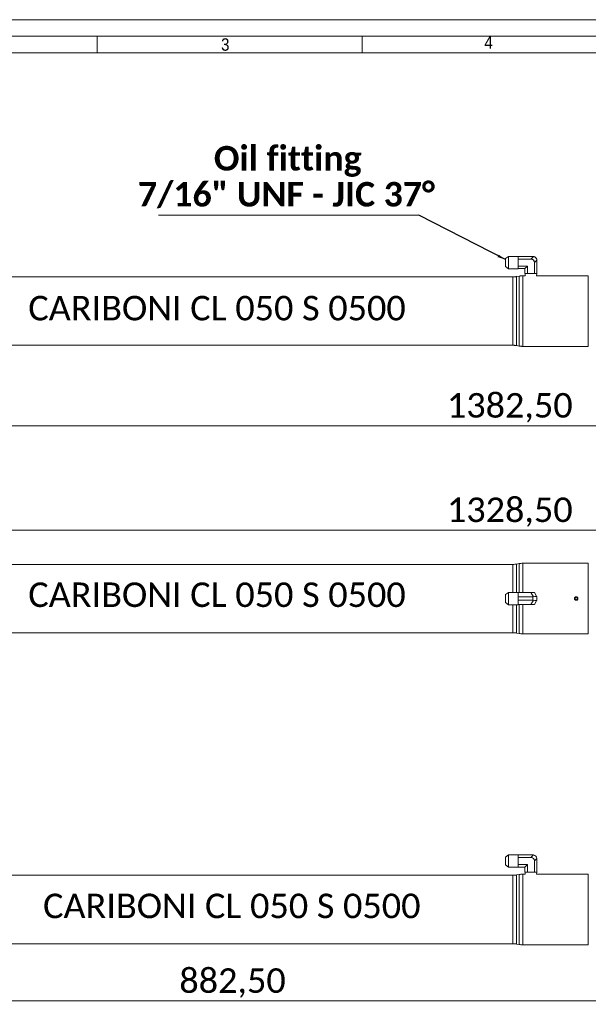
# Model space of a CAD drawing. Header units: millimetres. Extents: x 30 to 2493, y 30 to 1752.
# Tile 5 of 7: x 470 to 985, y 859 to 1752. Entities that reach past the tile are written whole.
import ezdxf

# ---------------------------------------------------------------- set-up
doc = ezdxf.new("R2010")
doc.units = ezdxf.units.MM
doc.header["$LTSCALE"] = 3
doc.linetypes.add('SLD-Combinazione-di-due-tratteggi', pattern=[12.7, 6.35, -1.27, 1.27, -1.27, 1.27, -1.27])
doc.linetypes.add('SLD-Solido', pattern=[0])
doc.styles.add('SLDTEXTSTYLE0', font='GOTHIC.TTF', dxfattribs={"width": 0.913})
doc.styles.add('SLDTEXTSTYLE3', font='CALIBRI.TTF')
doc.styles.add('SLDTEXTSTYLE4', font='CALIBRIB.TTF')
doc.styles.add('SLDTEXTSTYLE5', font='CALIBRIZ.TTF')
doc.styles.get("Standard").update_dxf_attribs({"font": 'CALIBRIB.TTF'})
doc.dimstyles.new('SLDDIMSTYLE0', dxfattribs={"dimtxt": 22.225, "dimasz": 7.5, "dimexe": 0, "dimexo": 0.0625, "dimgap": 5.55625, "dimtad": 1, "dimrnd": 1e-09, "dimzin": 12, "dimdsep": 46, "dimtxsty": 'SLDTEXTSTYLE4', "dimsah": 1, "dimcen": 0.09, "dimadec": 0, "dimazin": 3, "dimtfac": 1, "dimtofl": 0, "dimtmove": 0, "dimatfit": 3, "dimfxl": 0, "dimfrac": 2, "dimtolj": 1, "dimtzin": 12, "dimarcsym": 0})
doc.dimstyles.new('SLDDIMSTYLE2', dxfattribs={"dimtxt": 0.18, "dimasz": 7.5, "dimexe": 0, "dimexo": 0.0625, "dimgap": 0, "dimtad": 0, "dimtih": 1, "dimtoh": 1, "dimdec": 0, "dimrnd": 1e-09, "dimzin": 0, "dimdsep": 46, "dimtxsty": 'Standard', "dimsah": 1, "dimcen": 0.09, "dimadec": 0, "dimazin": 0, "dimtfac": 7.5, "dimtdec": 0, "dimtofl": 0, "dimtmove": 0, "dimatfit": 3, "dimfxl": 0, "dimfrac": 2, "dimtolj": 1, "dimtzin": 0, "dimarcsym": 0})

# ---------------------------------------------------------------- blocks, each defined once
blk = doc.blocks.new('_D')
at = {"color": 7, "linetype": 'SLD-Solido', "lineweight": 0}
for p, q in [((214.59, 941.87), (214.59, 858.87)), ((1097.09, 941.87), (1097.09, 858.87)), ((214.59, 861.87), (1097.09, 861.87))]:
    blk.add_line(p, q, dxfattribs=at)
for points in [[(214.59, 861.87), (222.09, 859.62), (222.09, 864.12)], [(1097.09, 861.87), (1089.59, 864.12), (1089.59, 859.62)]]:
    blk.add_solid(points, dxfattribs=at)
at = {"color": 7, "linetype": 'SLD-Solido', "lineweight": 0, "insert": (614.46, 891.5), "char_height": 22.225, "attachment_point": 1, "style": 'SLDTEXTSTYLE3'}
blk.add_mtext('882,50', dxfattribs=at)
blk = doc.blocks.new('_D_2')
at = {"color": 7, "linetype": 'SLD-Solido', "lineweight": 0}
for p, q in [((214.59, 1484.67), (214.59, 1380.67)), ((1597.09, 1484.67), (1597.09, 1380.67)), ((1597.09, 1383.67), (214.59, 1383.67))]:
    blk.add_line(p, q, dxfattribs=at)
for points in [[(214.59, 1383.67), (222.09, 1381.42), (222.09, 1385.92)], [(1597.09, 1383.67), (1589.59, 1385.92), (1589.59, 1381.42)]]:
    blk.add_solid(points, dxfattribs=at)
at = {"color": 7, "linetype": 'SLD-Solido', "lineweight": 0, "insert": (856.95, 1413.3), "char_height": 22.225, "attachment_point": 1, "style": 'SLDTEXTSTYLE3'}
blk.add_mtext('1382,50', dxfattribs=at)
blk = doc.blocks.new('SW_NOTE_9')
at = {"color": 0, "linetype": 'SLD-Solido', "lineweight": 0}
blk.add_line((-236.03, 0), (0, 0), dxfattribs=at)
at = {"color": 0, "linetype": 'Continuous', "lineweight": 0, "char_height": 22.225, "attachment_point": 2, "style": 'SLDTEXTSTYLE4'}
for s, insert in [('Oil fitting', (-118.93, 62.62)), ('7/16" UNF - JIC 37°', (-120.08, 29.99))]:
    blk.add_mtext(s, dxfattribs=dict(at, insert=insert))
blk = doc.blocks.new('_D_15')
at = {"color": 7, "linetype": 'SLD-Solido', "lineweight": 0}
for p, q in [((241.59, 1257.31), (241.59, 1291.92)), ((1570.09, 1288.92), (241.59, 1288.92)), ((1570.09, 1257.31), (1570.09, 1291.92))]:
    blk.add_line(p, q, dxfattribs=at)
for points in [[(241.59, 1288.92), (249.09, 1286.67), (249.09, 1291.17)], [(1570.09, 1288.92), (1562.59, 1291.17), (1562.59, 1286.67)]]:
    blk.add_solid(points, dxfattribs=at)
at = {"color": 7, "linetype": 'SLD-Solido', "lineweight": 0, "insert": (856.95, 1318.56), "char_height": 22.225, "attachment_point": 1, "style": 'SLDTEXTSTYLE3'}
blk.add_mtext('1328,50', dxfattribs=at)

msp = doc.modelspace()

# ---------------------------------------------------------------- linework, layer by layer
at = {"color": 7, "linetype": 'SLD-Solido', "lineweight": 0}
for p, q in [((2493, 1752), (30, 1752)), ((2478, 1737), (45, 1737)), ((540, 1722), (540, 1737)), ((780, 1722), (780, 1737))]:
    msp.add_line(p, q, dxfattribs=at)
at = {"color": 7, "linetype": 'SLD-Solido', "lineweight": 15}
for p, q in [((2463, 1722), (60, 1722)), ((912.675, 1537.227), (910.094, 1535.282)), ((921.594, 1537.227), (912.675, 1537.227)), ((912.675, 1537.227), (912.675, 1526.115)), ((921.594, 1537.227), (921.594, 1537.171)), ((921.594, 1536.828), (921.594, 1537.171)), ((934.928, 1537.171), (921.594, 1537.171)), ((921.594, 1536.828), (921.594, 1536.04)), ((933.094, 1534.846), (935.39, 1537.142)), ((910.094, 1528.059), (910.094, 1535.282)), ((910.094, 1528.059), (912.675, 1526.115)), ((921.594, 1534.846), (921.594, 1536.04)), ((921.594, 1534.846), (921.594, 1532.46)), ((933.094, 1534.846), (921.594, 1534.846)), ((921.594, 1532.46), (921.594, 1530.882)), ((921.594, 1530.882), (921.594, 1528.495)), ((929.919, 1528.495), (921.594, 1528.495)), ((921.594, 1527.302), (921.594, 1528.495)), ((921.594, 1527.302), (921.594, 1526.513)), ((927.594, 1526.171), (929.919, 1528.495)), ((929.919, 1528.495), (929.919, 1521.671)), ((938.565, 1533.966), (936.27, 1531.671)), ((936.27, 1531.671), (936.27, 1521.671)), ((938.594, 1533.504), (938.594, 1521.671)), ((916.673, 1518.671), (337.015, 1518.671)), ((912.675, 1526.115), (921.594, 1526.115)), ((922.371, 1519.367), (920.146, 1518.975)), ((921.594, 1526.171), (921.594, 1526.513)), ((921.594, 1526.171), (921.594, 1526.115)), ((927.594, 1526.171), (921.594, 1526.171)), ((927.95, 1519.671), (925.844, 1519.671)), ((927.594, 1526.171), (927.594, 1521.671)), ((929.919, 1521.671), (927.594, 1521.671)), ((927.88, 1521.671), (927.95, 1519.671)), ((929.919, 1521.671), (936.27, 1521.671)), ((938.594, 1521.671), (936.27, 1521.671)), ((938.239, 1519.671), (938.309, 1521.671)), ((972.514, 1519.671), (938.239, 1519.671)), ((972.787, 1519.671), (975.402, 1519.671)), ((985.094, 1519.671), (975.694, 1519.671)), ((337.015, 1456.671), (916.673, 1456.671)), ((920.146, 1456.367), (922.371, 1455.975)), ((925.844, 1455.671), (985.094, 1455.671)), ((916.673, 1257.924), (337.015, 1257.924)), ((922.371, 1258.62), (920.146, 1258.228)), ((985.094, 1258.924), (925.844, 1258.924)), ((912.675, 1232.48), (910.094, 1230.536)), ((910.094, 1223.313), (910.094, 1230.536)), ((921.594, 1232.48), (912.675, 1232.48)), ((912.675, 1232.48), (912.675, 1221.368)), ((921.594, 1232.48), (921.594, 1232.424)), ((921.594, 1232.424), (921.594, 1230.357)), ((933.094, 1232.424), (921.594, 1232.424)), ((921.594, 1230.357), (921.594, 1228.991)), ((921.594, 1228.991), (921.594, 1228.398)), ((934.928, 1228.398), (921.594, 1228.398)), ((921.594, 1228.398), (921.594, 1227.713)), ((921.594, 1227.713), (921.594, 1226.136)), ((921.594, 1226.136), (921.594, 1225.45)), ((934.928, 1225.45), (921.594, 1225.45)), ((921.594, 1224.857), (921.594, 1225.45)), ((921.594, 1224.857), (921.594, 1223.491)), ((935.39, 1228.448), (933.094, 1232.424)), ((933.094, 1232.424), (936.27, 1232.424)), ((933.094, 1221.424), (935.39, 1225.4)), ((934.928, 1225.45), (934.928, 1228.398)), ((936.27, 1232.424), (938.565, 1228.448)), ((938.565, 1225.4), (936.27, 1221.424)), ((938.594, 1228.398), (938.594, 1225.45)), ((974.094, 1228.079), (973.094, 1227.502)), ((973.094, 1227.502), (973.094, 1226.347)), ((973.094, 1226.347), (974.094, 1225.769)), ((975.094, 1227.502), (974.094, 1228.079)), ((974.094, 1225.769), (975.094, 1226.347)), ((975.094, 1226.347), (975.094, 1227.502)), ((910.094, 1223.313), (912.675, 1221.368)), ((912.675, 1221.368), (921.594, 1221.368)), ((921.594, 1221.424), (921.594, 1223.491)), ((921.594, 1221.424), (921.594, 1221.368)), ((933.094, 1221.424), (921.594, 1221.424)), ((936.27, 1221.424), (933.094, 1221.424)), ((337.015, 1195.924), (916.673, 1195.924)), ((920.146, 1195.62), (922.371, 1195.228)), ((925.844, 1194.924), (985.094, 1194.924)), ((912.675, 994.425), (910.094, 992.481)), ((910.094, 985.257), (910.094, 992.481)), ((921.594, 994.425), (912.675, 994.425)), ((912.675, 994.425), (912.675, 983.313)), ((921.594, 994.425), (921.594, 994.369)), ((921.594, 994.026), (921.594, 994.369)), ((934.928, 994.369), (921.594, 994.369)), ((921.594, 994.026), (921.594, 993.238)), ((921.594, 992.044), (921.594, 993.238)), ((921.594, 992.044), (921.594, 989.658)), ((933.094, 992.044), (921.594, 992.044)), ((933.094, 992.044), (935.39, 994.34)), ((910.094, 985.257), (912.675, 983.313)), ((912.675, 983.313), (921.594, 983.313)), ((921.594, 989.658), (921.594, 988.08)), ((921.594, 988.08), (921.594, 985.694)), ((929.919, 985.694), (921.594, 985.694)), ((921.594, 984.5), (921.594, 985.694)), ((921.594, 984.5), (921.594, 983.712)), ((921.594, 983.369), (921.594, 983.712)), ((921.594, 983.369), (921.594, 983.313)), ((927.594, 983.369), (921.594, 983.369)), ((927.594, 983.369), (929.919, 985.694)), ((927.594, 983.369), (927.594, 978.869)), ((929.919, 985.694), (929.919, 978.869)), ((938.565, 991.164), (936.27, 988.869)), ((936.27, 988.869), (936.27, 978.869)), ((938.594, 990.702), (938.594, 978.869)), ((916.673, 975.869), (337.015, 975.869)), ((922.371, 976.565), (920.146, 976.173)), ((927.95, 976.869), (925.844, 976.869)), ((929.919, 978.869), (927.594, 978.869)), ((927.88, 978.869), (927.95, 976.869)), ((929.919, 978.869), (936.27, 978.869)), ((938.594, 978.869), (936.27, 978.869)), ((938.239, 976.869), (938.309, 978.869)), ((972.514, 976.869), (938.239, 976.869)), ((972.787, 976.869), (975.402, 976.869)), ((985.094, 976.869), (975.694, 976.869)), ((337.015, 913.869), (916.673, 913.869)), ((920.146, 913.565), (922.371, 913.173)), ((925.844, 912.869), (985.094, 912.869))]:
    msp.add_line(p, q, dxfattribs=at)
at = {"color": 7, "linetype": 'SLD-Combinazione-di-due-tratteggi', "lineweight": 0}
for p, q in [((912.675, 1537.227), (910.094, 1535.282)), ((912.675, 1537.227), (910.094, 1535.282)), ((921.594, 1537.227), (912.675, 1537.227)), ((912.675, 1537.227), (912.675, 1526.115)), ((921.594, 1537.227), (912.675, 1537.227)), ((912.675, 1537.227), (912.675, 1526.115)), ((921.594, 1537.227), (921.594, 1537.171)), ((921.594, 1537.227), (921.594, 1537.171)), ((921.594, 1536.828), (921.594, 1537.171)), ((934.928, 1537.171), (921.594, 1537.171)), ((921.594, 1536.828), (921.594, 1537.171)), ((934.928, 1537.171), (921.594, 1537.171)), ((921.594, 1536.828), (921.594, 1536.04)), ((921.594, 1536.828), (921.594, 1536.04)), ((933.094, 1534.846), (935.39, 1537.142)), ((933.094, 1534.846), (935.39, 1537.142)), ((910.094, 1528.059), (910.094, 1535.282)), ((910.094, 1528.059), (910.094, 1535.282)), ((910.094, 1528.059), (912.675, 1526.115)), ((910.094, 1528.059), (912.675, 1526.115)), ((921.594, 1534.846), (921.594, 1536.04)), ((921.594, 1534.846), (921.594, 1536.04)), ((921.594, 1534.846), (921.594, 1532.46)), ((933.094, 1534.846), (921.594, 1534.846)), ((921.594, 1534.846), (921.594, 1532.46)), ((933.094, 1534.846), (921.594, 1534.846)), ((921.594, 1532.46), (921.594, 1530.882)), ((921.594, 1532.46), (921.594, 1530.882)), ((921.594, 1530.882), (921.594, 1528.495)), ((921.594, 1530.882), (921.594, 1528.495)), ((929.919, 1528.495), (921.594, 1528.495)), ((921.594, 1527.302), (921.594, 1528.495)), ((929.919, 1528.495), (921.594, 1528.495)), ((921.594, 1527.302), (921.594, 1528.495)), ((921.594, 1527.302), (921.594, 1526.513)), ((921.594, 1527.302), (921.594, 1526.513)), ((927.594, 1526.171), (929.919, 1528.495)), ((927.594, 1526.171), (929.919, 1528.495)), ((929.919, 1528.495), (929.919, 1521.671)), ((929.919, 1528.495), (929.919, 1521.671)), ((938.565, 1533.966), (936.27, 1531.671)), ((938.565, 1533.966), (936.27, 1531.671)), ((936.27, 1531.671), (936.27, 1521.671)), ((936.27, 1531.671), (936.27, 1521.671)), ((938.594, 1533.504), (938.594, 1521.671)), ((938.594, 1533.504), (938.594, 1521.671)), ((916.673, 1518.671), (337.015, 1518.671)), ((916.673, 1518.671), (337.015, 1518.671)), ((912.675, 1526.115), (921.594, 1526.115)), ((912.675, 1526.115), (921.594, 1526.115)), ((922.371, 1519.367), (920.146, 1518.975)), ((922.371, 1519.367), (920.146, 1518.975)), ((921.594, 1526.171), (921.594, 1526.513)), ((921.594, 1526.171), (921.594, 1526.513)), ((921.594, 1526.171), (921.594, 1526.115)), ((927.594, 1526.171), (921.594, 1526.171)), ((921.594, 1526.171), (921.594, 1526.115)), ((927.594, 1526.171), (921.594, 1526.171)), ((927.95, 1519.671), (925.844, 1519.671)), ((927.95, 1519.671), (925.844, 1519.671)), ((927.594, 1526.171), (927.594, 1521.671)), ((927.594, 1526.171), (927.594, 1521.671)), ((929.919, 1521.671), (927.594, 1521.671)), ((929.919, 1521.671), (927.594, 1521.671)), ((927.88, 1521.671), (927.95, 1519.671)), ((927.88, 1521.671), (927.95, 1519.671)), ((929.919, 1521.671), (936.27, 1521.671)), ((929.919, 1521.671), (936.27, 1521.671)), ((938.594, 1521.671), (936.27, 1521.671)), ((938.594, 1521.671), (936.27, 1521.671)), ((938.239, 1519.671), (938.309, 1521.671)), ((938.239, 1519.671), (938.309, 1521.671)), ((972.514, 1519.671), (938.239, 1519.671)), ((972.514, 1519.671), (938.239, 1519.671)), ((972.787, 1519.671), (975.402, 1519.671)), ((972.787, 1519.671), (975.402, 1519.671)), ((985.094, 1519.671), (975.694, 1519.671)), ((985.094, 1519.671), (975.694, 1519.671)), ((337.015, 1456.671), (916.673, 1456.671)), ((337.015, 1456.671), (916.673, 1456.671)), ((920.146, 1456.367), (922.371, 1455.975)), ((920.146, 1456.367), (922.371, 1455.975)), ((925.844, 1455.671), (985.094, 1455.671)), ((925.844, 1455.671), (985.094, 1455.671))]:
    msp.add_line(p, q, dxfattribs=at)
at = {"color": 8, "linetype": 'SLD-Solido', "lineweight": 15}
for p, q in [((916.673, 1456.671), (916.673, 1518.671)), ((920.146, 1518.975), (920.146, 1456.367)), ((922.371, 1487.671), (922.371, 1519.367)), ((925.844, 1519.671), (925.844, 1487.671)), ((985.094, 1519.671), (985.094, 1455.671)), ((922.371, 1455.975), (922.371, 1487.671)), ((925.844, 1487.671), (925.844, 1455.671)), ((916.673, 1232.48), (916.673, 1257.924)), ((920.146, 1258.228), (920.146, 1232.48)), ((922.371, 1232.424), (922.371, 1258.62)), ((925.844, 1258.924), (925.844, 1232.424)), ((985.094, 1258.924), (985.094, 1194.924)), ((916.673, 1195.924), (916.673, 1221.368)), ((920.146, 1221.368), (920.146, 1195.62)), ((922.371, 1195.228), (922.371, 1221.424)), ((925.844, 1221.424), (925.844, 1194.924)), ((916.673, 913.869), (916.673, 975.869)), ((920.146, 976.173), (920.146, 913.565)), ((922.371, 944.869), (922.371, 976.565)), ((925.844, 976.869), (925.844, 944.869)), ((985.094, 976.869), (985.094, 912.869)), ((922.371, 913.173), (922.371, 944.869)), ((925.844, 944.869), (925.844, 912.869))]:
    msp.add_line(p, q, dxfattribs=at)
at = {"color": 8, "linetype": 'SLD-Combinazione-di-due-tratteggi', "lineweight": 0}
for p, q in [((916.673, 1456.671), (916.673, 1518.671)), ((916.673, 1456.671), (916.673, 1518.671)), ((920.146, 1518.975), (920.146, 1456.367)), ((920.146, 1518.975), (920.146, 1456.367)), ((922.371, 1487.671), (922.371, 1519.367)), ((922.371, 1487.671), (922.371, 1519.367)), ((925.844, 1519.671), (925.844, 1487.671)), ((925.844, 1519.671), (925.844, 1487.671)), ((985.094, 1519.671), (985.094, 1455.671)), ((985.094, 1519.671), (985.094, 1455.671)), ((922.371, 1455.975), (922.371, 1487.671)), ((922.371, 1455.975), (922.371, 1487.671)), ((925.844, 1487.671), (925.844, 1455.671)), ((925.844, 1487.671), (925.844, 1455.671))]:
    msp.add_line(p, q, dxfattribs=at)
at = {"color": 7, "linetype": 'SLD-Solido', "lineweight": 15, "flags": 128}
for points in [[(938.565, 1228.448), (938.581, 1228.42), (938.591, 1228.404), (938.594, 1228.398)], [(938.594, 1225.45), (938.591, 1225.445), (938.581, 1225.428), (938.565, 1225.4)]]:
    msp.add_lwpolyline(points, dxfattribs=at)
at = {"color": 7, "linetype": 'SLD-Solido', "lineweight": 15}
msp.add_circle((974.094, 1226.924), 1.307, dxfattribs=at)
for centre, radius, start, end in [((934.928, 1533.504), 3.667, 82.761244, 90), ((934.928, 1533.504), 3.667, 7.238756, 82.761244), ((934.928, 1533.504), 3.667, 0, 7.238756), ((916.673, 1538.671), 20, 270, 280), ((925.844, 1499.671), 20, 90, 100), ((916.673, 1436.671), 20, 80, 90), ((925.844, 1475.671), 20, 260, 270), ((916.673, 1277.924), 20, 270, 280), ((925.844, 1238.924), 20, 90, 100), ((916.673, 1175.924), 20, 80, 90), ((925.844, 1214.924), 20, 260, 270), ((934.928, 990.702), 3.667, 82.761244, 90), ((934.928, 990.702), 3.667, 7.238756, 82.761244), ((934.928, 990.702), 3.667, 0, 7.238756), ((916.673, 995.869), 20, 270, 280), ((925.844, 956.869), 20, 90, 100), ((916.673, 893.869), 20, 80, 90), ((925.844, 932.869), 20, 260, 270)]:
    msp.add_arc(centre, radius, start, end, dxfattribs=at)
at = {"color": 7, "linetype": 'SLD-Combinazione-di-due-tratteggi', "lineweight": 0}
for centre, radius, start, end in [((934.928, 1533.504), 3.667, 82.761244, 90), ((934.928, 1533.504), 3.667, 82.761244, 90), ((934.928, 1533.504), 3.667, 7.238756, 82.761244), ((934.928, 1533.504), 3.667, 7.238756, 82.761244), ((934.928, 1533.504), 3.667, 0, 7.238756), ((934.928, 1533.504), 3.667, 0, 7.238756), ((916.673, 1538.671), 20, 270, 280), ((916.673, 1538.671), 20, 270, 280), ((925.844, 1499.671), 20, 90, 100), ((925.844, 1499.671), 20, 90, 100), ((916.673, 1436.671), 20, 80, 90), ((916.673, 1436.671), 20, 80, 90), ((925.844, 1475.671), 20, 260, 270), ((925.844, 1475.671), 20, 260, 270)]:
    msp.add_arc(centre, radius, start, end, dxfattribs=at)
at = {"color": 7, "linetype": 'SLD-Solido', "lineweight": 15}
for centre, major_axis, ratio, start_param, end_param in [((932.036, 1530.612), (-3.347, -3.347), 0.7745967, 2.4825346, 3.8006507), ((934.928, 1234.749), (0, 6.351), 0.5773503, 3.1415927, 3.2679328), ((934.928, 1219.1), (0, 6.351), 0.5773503, 6.1568452, 6.2831853), ((934.928, 1227.415), (3.659, 0.981), 0.236068, 0.0631701, 1.3812861), ((934.928, 1226.433), (3.659, -0.981), 0.236068, 4.9018992, 6.2200152), ((932.036, 987.811), (-3.347, -3.347), 0.7745967, 2.4825346, 3.8006507)]:
    msp.add_ellipse(centre, major_axis=major_axis, ratio=ratio, start_param=start_param, end_param=end_param, dxfattribs=at)
at = {"color": 7, "linetype": 'SLD-Combinazione-di-due-tratteggi', "lineweight": 0}
msp.add_ellipse((932.036, 1530.612), major_axis=(-3.347, -3.347), ratio=0.7745967, start_param=2.4825346, end_param=3.8006507, dxfattribs=at)
msp.add_ellipse((932.036, 1530.612), major_axis=(-3.347, -3.347), ratio=0.7745967, start_param=2.4825346, end_param=3.8006507, dxfattribs=at)
at = {"color": 7, "linetype": 'SLD-Solido', "lineweight": 15}
for points, knots in [([(975.694, 1519.671), (975.677, 1519.67), (975.641, 1519.668), (975.366, 1519.656), (974.96, 1519.641), (974.453, 1519.631), (973.907, 1519.63), (973.382, 1519.638), (972.934, 1519.651), (972.63, 1519.664), (972.485, 1519.671), (972.508, 1519.67), (972.514, 1519.67)], [0, 0, 0, 0, 0.1072791, 0.2145551, 0.3219149, 0.4293301, 0.5366539, 0.6438821, 0.7511598, 0.8585549, 0.9659519, 1, 1, 1, 1]), ([(975.694, 1226.924), (975.694, 1226.818), (975.684, 1226.714), (975.643, 1226.51), (975.613, 1226.408), (975.532, 1226.215), (975.483, 1226.123), (975.367, 1225.949), (975.299, 1225.866), (975.078, 1225.645), (974.9, 1225.526), (974.515, 1225.366), (974.304, 1225.324), (973.991, 1225.324), (973.885, 1225.334), (973.68, 1225.375), (973.58, 1225.406), (973.386, 1225.486), (973.292, 1225.536), (973.119, 1225.651), (973.038, 1225.718), (972.889, 1225.867), (972.823, 1225.948), (972.707, 1226.121), (972.657, 1226.215), (972.576, 1226.408), (972.546, 1226.508), (972.505, 1226.713), (972.494, 1226.819), (972.494, 1227.132), (972.536, 1227.343), (972.695, 1227.728), (972.815, 1227.907), (973.036, 1228.128), (973.118, 1228.196), (973.292, 1228.312), (973.384, 1228.361), (973.577, 1228.442), (973.679, 1228.473), (973.883, 1228.514), (973.987, 1228.524), (974.304, 1228.524), (974.512, 1228.483), (974.803, 1228.363), (974.895, 1228.314), (975.069, 1228.198), (975.151, 1228.13), (975.373, 1227.909), (975.492, 1227.731), (975.652, 1227.346), (975.694, 1227.136), (975.694, 1226.924)], [0, 0, 0, 0, 0.03125, 0.03125, 0.0625, 0.0625, 0.09375, 0.09375, 0.125, 0.125, 0.1875, 0.1875, 0.25, 0.25, 0.28125, 0.28125, 0.3125, 0.3125, 0.34375, 0.34375, 0.375, 0.375, 0.40625, 0.40625, 0.4375, 0.4375, 0.46875, 0.46875, 0.5, 0.5, 0.5625, 0.5625, 0.625, 0.625, 0.65625, 0.65625, 0.6875, 0.6875, 0.71875, 0.71875, 0.75, 0.75, 0.8125, 0.8125, 0.84375, 0.84375, 0.875, 0.875, 0.9375, 0.9375, 1, 1, 1, 1]), ([(975.694, 976.869), (975.677, 976.868), (975.641, 976.866), (975.366, 976.854), (974.96, 976.84), (974.453, 976.829), (973.907, 976.828), (973.382, 976.836), (972.934, 976.849), (972.63, 976.862), (972.485, 976.869), (972.508, 976.868), (972.514, 976.868)], [0, 0, 0, 0, 0.1072791, 0.2145551, 0.3219149, 0.4293301, 0.5366539, 0.6438821, 0.7511598, 0.8585549, 0.9659519, 1, 1, 1, 1])]:
    msp.add_open_spline(points, degree=3, knots=knots, dxfattribs=at)
at = {"color": 7, "linetype": 'SLD-Combinazione-di-due-tratteggi', "lineweight": 0}
msp.add_open_spline([(975.694, 1519.671), (975.677, 1519.67), (975.641, 1519.668), (975.366, 1519.656), (974.96, 1519.641), (974.453, 1519.631), (973.907, 1519.63), (973.382, 1519.638), (972.934, 1519.651), (972.63, 1519.664), (972.485, 1519.671), (972.508, 1519.67), (972.514, 1519.67)], degree=3, knots=[0, 0, 0, 0, 0.1072791, 0.2145551, 0.3219149, 0.4293301, 0.5366539, 0.6438821, 0.7511598, 0.8585549, 0.9659519, 1, 1, 1, 1], dxfattribs=at)
msp.add_open_spline([(975.694, 1519.671), (975.677, 1519.67), (975.641, 1519.668), (975.366, 1519.656), (974.96, 1519.641), (974.453, 1519.631), (973.907, 1519.63), (973.382, 1519.638), (972.934, 1519.651), (972.63, 1519.664), (972.485, 1519.671), (972.508, 1519.67), (972.514, 1519.67)], degree=3, knots=[0, 0, 0, 0, 0.1072791, 0.2145551, 0.3219149, 0.4293301, 0.5366539, 0.6438821, 0.7511598, 0.8585549, 0.9659519, 1, 1, 1, 1], dxfattribs=at)

# ---------------------------------------------------------------- block references
at = {"color": 7, "linetype": 'Continuous', "lineweight": 0}
msp.add_blockref('SW_NOTE_9', (831.618, 1574.807), dxfattribs=at)

# ---------------------------------------------------------------- texts
at = {"color": 7, "linetype": 'Continuous', "lineweight": 0, "attachment_point": 1}
for s, insert, char_height, style in [('3', (652.245, 1735.106), 11.286, 'SLDTEXTSTYLE0'), ('4', (890.898, 1736.999), 11.286, 'SLDTEXTSTYLE0'), ('CARIBONI CL 050 S 0500', (477.562, 1501.478), 22.225, 'SLDTEXTSTYLE5'), ('CARIBONI CL 050 S 0500', (477.562, 1241.502), 22.225, 'SLDTEXTSTYLE5'), ('CARIBONI CL 050 S 0500', (490.959, 959.236), 22.225, 'SLDTEXTSTYLE5')]:
    msp.add_mtext(s, dxfattribs=dict(at, insert=insert, char_height=char_height, style=style))

# ---------------------------------------------------------------- dimensions: what is measured, and where the dimension line sits
at = {"color": 7, "linetype": 'SLD-Solido', "lineweight": 0}
for base, p1, p2, picture, middle in [((214.594, 1383.671), (1597.094, 1487.671), (214.594, 1487.671), '_D_2', (905.844, 1383.671)), ((241.594, 1288.924), (1570.094, 1254.31), (241.594, 1254.31), '_D_15', (905.844, 1288.924)), ((1097.094, 861.869), (214.594, 944.869), (1097.094, 944.869), '_D', (655.844, 861.869))]:
    dim = msp.add_linear_dim(base=base, p1=p1, p2=p2, dimstyle='SLDDIMSTYLE0', dxfattribs=at)
    dim.commit()
    dim.dimension.update_dxf_attribs({"geometry": picture, "text_midpoint": middle, "dimtype": 160})

# ---------------------------------------------------------------- leaders
at = {"color": 7, "linetype": 'Continuous', "lineweight": 0}
msp.add_leader([(910.094, 1534.326), (831.618, 1574.807)], dimstyle='SLDDIMSTYLE2', dxfattribs=at)

doc.saveas('drawing.dxf')
